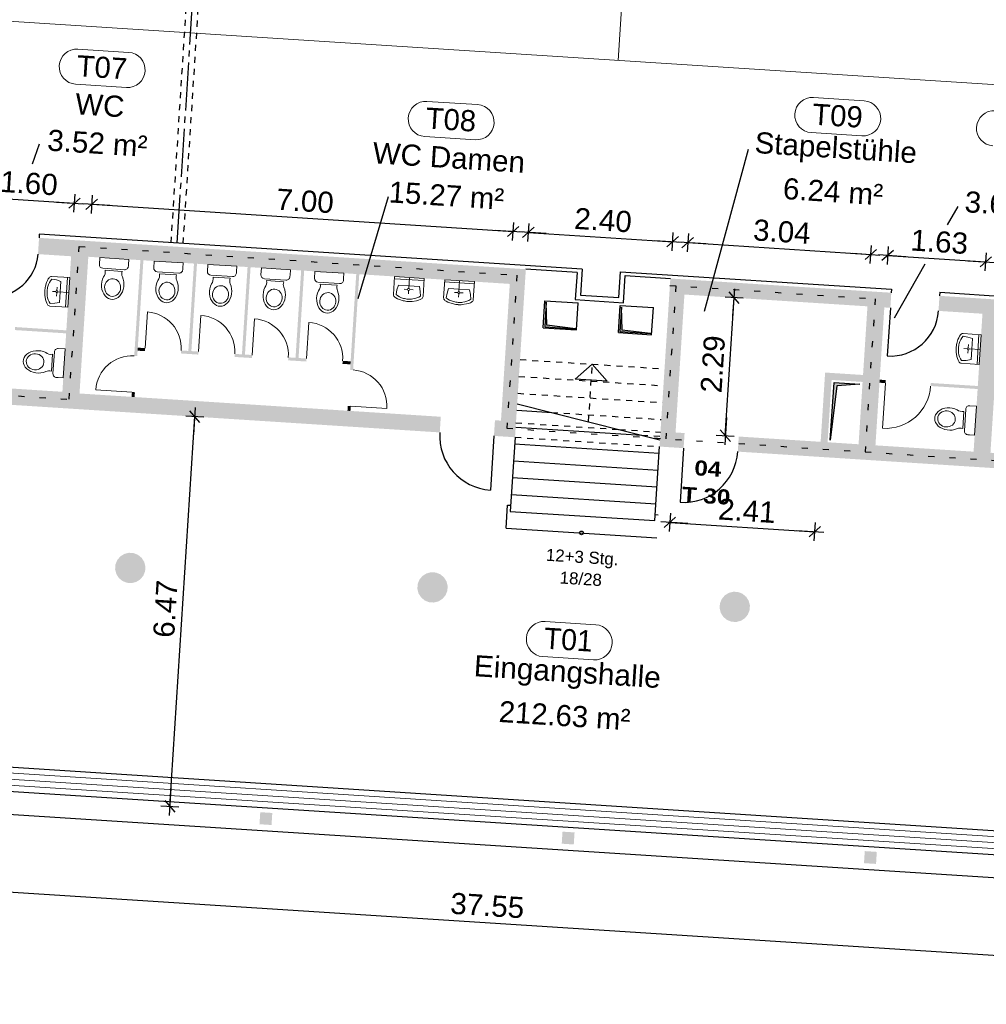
# Model space of a CAD drawing. Header units: metres. Extents: x -15.7 to 45.4, y -8.3 to 46.7.
# Tile 4 of 16: x 0.4 to 16.4, y -7.4 to 8.9. Entities that reach past the tile are written whole.
import ezdxf

# ---------------------------------------------------------------- set-up
doc = ezdxf.new("R2010")
doc.units = ezdxf.units.M
doc.header["$PDMODE"] = 65
for name, pattern in [('AUSGEZOGEN', [0]), ('STRICHPUNKT2_S5', [1.1, 0.8, -0.1, 0.1, -0.1]), ('VERDECKT2_S15', [0.35, 0.1, -0.25]), ('VERDECKT2_S2', [0.0027, 0.002, -0.0007])]:
    doc.linetypes.add(name, pattern=pattern)
for name, color, linetype, lineweight in [('XR$1$Allgemein', 7, 'AUSGEZOGEN', 25), ('XR$1$Allgemein01', 7, 'AUSGEZOGEN', 25), ('XR$1$Allgemein02', 7, 'AUSGEZOGEN', 25), ('XR$1$Beschriften', 7, 'AUSGEZOGEN', 25), ('XR$1$Design', 7, 'AUSGEZOGEN', 25), ('XR$1$Fenstermakro_ Türmakro', 7, 'AUSGEZOGEN', 25), ('XR$1$Raum', 7, 'AUSGEZOGEN', 25), ('XR$1$Schraffur_1', 7, 'AUSGEZOGEN', 13)]:
    doc.layers.add(name, color=color, linetype=linetype, lineweight=lineweight)
doc.styles.add('ARIAL', font='arial.ttf')
doc.dimstyles.new('DIMSTYLE_3', dxfattribs={"dimtxt": 0.35, "dimasz": 0.3, "dimexe": 0, "dimexo": 1e-06, "dimgap": 0.175, "dimtad": 2, "dimrnd": 0.005, "dimzin": 4, "dimdsep": 46, "dimtxsty": 'ARIAL', "dimblk1": 'ALL_ML_STRICH', "dimblk2": 'ALL_ML_STRICH', "dimsah": 1, "dimcen": 0, "dimse1": 1, "dimse2": 1, "dimclrd": 7, "dimclre": 7, "dimclrt": 7, "dimadec": 0, "dimazin": 0, "dimtfac": 1, "dimtdec": 0, "dimtix": 1, "dimtmove": 2, "dimatfit": 3, "dimfxl": 0, "dimtzin": 0, "dimlwd": 0, "dimlwe": 25, "dimarcsym": 0})

# ---------------------------------------------------------------- blocks, each defined once
blk = doc.blocks.new('ALL_ML_STRICH')
at = {"color": 0, "linetype": 'ByBlock', "lineweight": -2}
for p, q in [((-1, 0), (0.5, 0)), ((-0.3, -0.3), (0.3, 0.3)), ((0, -0.5), (0, 0.5))]:
    blk.add_line(p, q, dxfattribs=at)
blk = doc.blocks.new('*D16')
at = {"layer": 'DEFPOINTS', "color": 7, "linetype": 'AUSGEZOGEN', "lineweight": 25, "transparency": 33554687}
for p in [(-0.265, 6.001), (-0.321, 5.122), (1.276, 5.019)]:
    blk.add_point(p, dxfattribs=at)
at = {"layer": 'XR$1$Allgemein', "color": 7, "linetype": 'AUSGEZOGEN', "lineweight": -2, "transparency": 33554687}
blk.add_line((-0.265, 6.001), (1.332, 5.899), dxfattribs=at)
at = {"layer": 'XR$1$Allgemein', "color": 7, "linetype": 'AUSGEZOGEN', "lineweight": 25, "transparency": 33554687, "xscale": 0.3, "yscale": 0.3, "zscale": 0.3}
for p, rotation in [((-0.265, 6.001), 176.3178244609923), ((1.332, 5.899), 356.3178244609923)]:
    blk.add_blockref('ALL_ML_STRICH', p, dxfattribs=dict(at, rotation=rotation))
at = {"layer": 'XR$1$Allgemein', "color": 7, "linetype": 'AUSGEZOGEN', "lineweight": 25, "transparency": 33554687, "insert": (0.578, 6.229), "char_height": 0.35, "width": 1.4, "attachment_point": 5, "rotation": 356.3178, "style": 'ARIAL'}
blk.add_mtext('\\A1;{\\A1;{1.60\\H0.231000;\\S^ ;}}', dxfattribs=at)
blk = doc.blocks.new('*D17')
at = {"layer": 'DEFPOINTS', "color": 7, "linetype": 'AUSGEZOGEN', "lineweight": 25, "transparency": 33554687}
for p in [(1.617, 5.88), (1.561, 5.011), (8.546, 4.561)]:
    blk.add_point(p, dxfattribs=at)
at = {"layer": 'XR$1$Allgemein', "color": 7, "linetype": 'AUSGEZOGEN', "lineweight": -2, "transparency": 33554687}
blk.add_line((1.617, 5.88), (8.602, 5.431), dxfattribs=at)
at = {"layer": 'XR$1$Allgemein', "color": 7, "linetype": 'AUSGEZOGEN', "lineweight": 25, "transparency": 33554687, "yscale": 0.3, "zscale": 0.3}
for p, xscale, rotation in [((1.617, 5.88), 0.2999999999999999, 176.3178244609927), ((8.602, 5.431), 0.3, 356.3178244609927)]:
    blk.add_blockref('ALL_ML_STRICH', p, dxfattribs=dict(at, xscale=xscale, rotation=rotation))
at = {"layer": 'XR$1$Allgemein', "color": 7, "linetype": 'AUSGEZOGEN', "lineweight": 25, "transparency": 33554687, "insert": (5.153, 5.934), "char_height": 0.35, "width": 1.4, "attachment_point": 5, "rotation": 356.3178, "style": 'ARIAL'}
blk.add_mtext('\\A1;{\\A1;{7.00\\H0.231000;\\S^ ;}}', dxfattribs=at)
blk = doc.blocks.new('*D18')
at = {"layer": 'DEFPOINTS', "color": 7, "linetype": 'AUSGEZOGEN', "lineweight": 25, "transparency": 33554687}
for p in [(8.852, 5.415), (8.812, 4.805), (11.207, 4.651)]:
    blk.add_point(p, dxfattribs=at)
at = {"layer": 'XR$1$Allgemein', "color": 7, "linetype": 'AUSGEZOGEN', "lineweight": -2, "transparency": 33554687}
blk.add_line((8.852, 5.415), (11.247, 5.261), dxfattribs=at)
at = {"layer": 'XR$1$Allgemein', "color": 7, "linetype": 'AUSGEZOGEN', "lineweight": 25, "transparency": 33554687, "xscale": 0.3, "yscale": 0.3, "zscale": 0.3}
for p, rotation in [((8.852, 5.415), 176.3178244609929), ((11.247, 5.261), 356.317824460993)]:
    blk.add_blockref('ALL_ML_STRICH', p, dxfattribs=dict(at, rotation=rotation))
at = {"layer": 'XR$1$Allgemein', "color": 7, "linetype": 'AUSGEZOGEN', "lineweight": 25, "transparency": 33554687, "insert": (10.093, 5.616), "char_height": 0.35, "width": 1.4, "attachment_point": 5, "rotation": 356.3178, "style": 'ARIAL'}
blk.add_mtext('\\A1;{\\A1;{2.40\\H0.231000;\\S^ ;}}', dxfattribs=at)
blk = doc.blocks.new('*D19')
at = {"layer": 'DEFPOINTS', "color": 7, "linetype": 'AUSGEZOGEN', "lineweight": 25, "transparency": 33554687}
for p in [(11.496, 5.245), (11.441, 4.385), (14.475, 4.19)]:
    blk.add_point(p, dxfattribs=at)
at = {"layer": 'XR$1$Allgemein', "color": 7, "linetype": 'AUSGEZOGEN', "lineweight": -2, "transparency": 33554687}
blk.add_line((11.496, 5.245), (14.53, 5.049), dxfattribs=at)
at = {"layer": 'XR$1$Allgemein', "color": 7, "linetype": 'AUSGEZOGEN', "lineweight": 25, "transparency": 33554687, "yscale": 0.3, "zscale": 0.3}
for p, xscale, rotation in [((11.496, 5.245), 0.2999999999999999, 176.3178244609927), ((14.53, 5.049), 0.3, 356.3178244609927)]:
    blk.add_blockref('ALL_ML_STRICH', p, dxfattribs=dict(at, xscale=xscale, rotation=rotation))
at = {"layer": 'XR$1$Allgemein', "color": 7, "linetype": 'AUSGEZOGEN', "lineweight": 25, "transparency": 33554687, "insert": (13.057, 5.426), "char_height": 0.35, "width": 1.4, "attachment_point": 5, "rotation": 356.3178, "style": 'ARIAL'}
blk.add_mtext('\\A1;{\\A1;{3.04\\H0.231000;\\S^ ;}}', dxfattribs=at)
blk = doc.blocks.new('*D20')
at = {"layer": 'DEFPOINTS', "color": 7, "linetype": 'AUSGEZOGEN', "lineweight": 25, "transparency": 33554687}
for p in [(14.809, 5.031), (14.754, 4.172), (16.381, 4.067)]:
    blk.add_point(p, dxfattribs=at)
at = {"layer": 'XR$1$Allgemein', "color": 7, "linetype": 'AUSGEZOGEN', "lineweight": -2, "transparency": 33554687}
blk.add_line((14.809, 5.031), (16.436, 4.927), dxfattribs=at)
at = {"layer": 'XR$1$Allgemein', "color": 7, "linetype": 'AUSGEZOGEN', "lineweight": 25, "transparency": 33554687, "yscale": 0.3, "zscale": 0.3}
for p, xscale, rotation in [((14.809, 5.031), 0.2999999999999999, 176.3178244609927), ((16.436, 4.927), 0.3, 356.3178244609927)]:
    blk.add_blockref('ALL_ML_STRICH', p, dxfattribs=dict(at, xscale=xscale, rotation=rotation))
at = {"layer": 'XR$1$Allgemein', "color": 7, "linetype": 'AUSGEZOGEN', "lineweight": 25, "transparency": 33554687, "insert": (15.666, 5.258), "char_height": 0.35, "width": 1.4, "attachment_point": 5, "rotation": 356.3178, "style": 'ARIAL'}
blk.add_mtext('\\A1;{\\A1;{1.63\\H0.231000;\\S^ ;}}', dxfattribs=at)
blk = doc.blocks.new('*D26')
at = {"layer": 'DEFPOINTS', "color": 7, "linetype": 'AUSGEZOGEN', "lineweight": 25, "transparency": 33554687}
for p in [(11.294, 2.1), (13.699, 1.945), (11.198, 0.611)]:
    blk.add_point(p, dxfattribs=at)
at = {"layer": 'XR$1$Allgemein', "color": 7, "linetype": 'AUSGEZOGEN', "lineweight": -2, "transparency": 33554687}
blk.add_line((11.198, 0.611), (13.603, 0.456), dxfattribs=at)
at = {"layer": 'XR$1$Allgemein', "color": 7, "linetype": 'AUSGEZOGEN', "lineweight": 25, "transparency": 33554687, "xscale": 0.3, "yscale": 0.3, "zscale": 0.3}
for p, rotation in [((11.198, 0.611), 176.3178244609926), ((13.603, 0.456), 356.3178244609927)]:
    blk.add_blockref('ALL_ML_STRICH', p, dxfattribs=dict(at, rotation=rotation))
at = {"layer": 'XR$1$Allgemein', "color": 7, "linetype": 'AUSGEZOGEN', "lineweight": 25, "transparency": 33554687, "insert": (12.477, 0.804), "char_height": 0.35, "width": 1.4, "attachment_point": 5, "rotation": 356.3178, "style": 'ARIAL'}
blk.add_mtext('\\A1;{\\A1;{2.41\\H0.231000;\\S^ ;}}', dxfattribs=at)
blk = doc.blocks.new('*D39')
at = {"layer": 'DEFPOINTS', "color": 7, "linetype": 'AUSGEZOGEN', "lineweight": 25, "transparency": 33554687}
for p in [(7.386, 2.101), (2.911, -4.095), (4.41, -4.191)]:
    blk.add_point(p, dxfattribs=at)
at = {"layer": 'XR$1$Allgemein', "color": 7, "linetype": 'AUSGEZOGEN', "lineweight": -2, "transparency": 33554687}
blk.add_line((2.911, -4.095), (3.327, 2.362), dxfattribs=at)
at = {"layer": 'XR$1$Allgemein', "color": 7, "linetype": 'AUSGEZOGEN', "lineweight": 25, "transparency": 33554687, "xscale": 0.3, "yscale": 0.3, "zscale": 0.3}
for p, rotation in [((3.327, 2.362), 86.3178244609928), ((2.911, -4.095), 266.3178244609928)]:
    blk.add_blockref('ALL_ML_STRICH', p, dxfattribs=dict(at, rotation=rotation))
at = {"layer": 'XR$1$Allgemein', "color": 7, "linetype": 'AUSGEZOGEN', "lineweight": 25, "transparency": 33554687, "insert": (2.84, -0.823), "char_height": 0.35, "width": 1.4, "attachment_point": 5, "rotation": 86.3178, "style": 'ARIAL'}
blk.add_mtext('\\A1;{\\A1;{6.47\\H0.231000;\\S^ ;}}', dxfattribs=at)
blk = doc.blocks.new('*D43')
at = {"layer": 'DEFPOINTS', "color": 7, "linetype": 'AUSGEZOGEN', "lineweight": 25, "transparency": 33554687}
for p in [(11.441, 4.385), (11.443, 2.09), (12.118, 2.047)]:
    blk.add_point(p, dxfattribs=at)
at = {"layer": 'XR$1$Allgemein', "color": 7, "linetype": 'AUSGEZOGEN', "lineweight": -2, "transparency": 33554687}
blk.add_line((12.118, 2.047), (12.265, 4.332), dxfattribs=at)
at = {"layer": 'XR$1$Allgemein', "color": 7, "linetype": 'AUSGEZOGEN', "lineweight": 25, "transparency": 33554687, "xscale": 0.3, "yscale": 0.3, "zscale": 0.3}
for p, rotation in [((12.265, 4.332), 86.31782446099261), ((12.118, 2.047), 266.3178244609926)]:
    blk.add_blockref('ALL_ML_STRICH', p, dxfattribs=dict(at, rotation=rotation))
at = {"layer": 'XR$1$Allgemein', "color": 7, "linetype": 'AUSGEZOGEN', "lineweight": 25, "transparency": 33554687, "insert": (11.913, 3.232), "char_height": 0.35, "width": 1.4, "attachment_point": 5, "rotation": 86.3178, "style": 'ARIAL'}
blk.add_mtext('\\A1;{\\A1;{2.29\\H0.231000;\\S^ ;}}', dxfattribs=at)
blk = doc.blocks.new('*D47')
at = {"layer": 'DEFPOINTS', "color": 7, "linetype": 'AUSGEZOGEN', "lineweight": 25, "transparency": 33554687}
for p in [(-10.489, -3.232), (-10.59, -4.813), (26.984, -5.644)]:
    blk.add_point(p, dxfattribs=at)
at = {"layer": 'XR$1$Allgemein', "color": 7, "linetype": 'AUSGEZOGEN', "lineweight": -2, "transparency": 33554687}
blk.add_line((-10.59, -4.813), (26.882, -7.224), dxfattribs=at)
at = {"layer": 'XR$1$Allgemein', "color": 7, "linetype": 'AUSGEZOGEN', "lineweight": 25, "transparency": 33554687, "yscale": 0.3, "zscale": 0.3}
for p, xscale, rotation in [((-10.59, -4.813), 0.2999999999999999, 176.3178244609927), ((26.882, -7.224), 0.3, 356.3178244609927)]:
    blk.add_blockref('ALL_ML_STRICH', p, dxfattribs=dict(at, xscale=xscale, rotation=rotation))
at = {"layer": 'XR$1$Allgemein', "color": 7, "linetype": 'AUSGEZOGEN', "lineweight": 25, "transparency": 33554687, "insert": (8.174, -5.739), "char_height": 0.35, "width": 1.75, "attachment_point": 5, "rotation": 356.3178, "style": 'ARIAL'}
blk.add_mtext('\\A1;{\\A1;{37.55\\H0.231000;\\S^ ;}}', dxfattribs=at)

msp = doc.modelspace()

# ---------------------------------------------------------------- hatches: boundary and pattern name
at = {"layer": 'XR$1$Allgemein01', "linetype": 'AUSGEZOGEN', "lineweight": 18, "transparency": 33554687}
for points in [[(1.5606, 5.0109), (8.5461, 4.5614), (8.7969, 4.5653), (8.8123, 4.8048), (0.744, 5.324), (0.7267, 5.0546), (1.2755, 5.0192)], [(1.2755, 5.0192), (1.131, 2.7739), (1.4148, 2.7456), (1.5606, 5.0109)], [(11.4408, 4.3851), (14.8537, 4.1655), (14.8698, 4.4149), (11.2073, 4.6506), (11.1919, 4.4111)], [(8.5461, 4.5614), (8.4003, 2.296), (8.6485, 2.26), (8.7969, 4.5653)], [(11.1919, 4.4111), (11.0282, 1.8664), (11.2777, 1.8503), (11.4408, 4.3851)], [(17.4045, 4.2518), (15.6681, 4.3636), (15.6521, 4.1141), (17.3885, 4.0023)], [(14.4745, 4.1899), (14.3274, 1.9046), (14.6069, 1.8866), (14.7539, 4.1719)], [(16.3806, 4.0672), (16.2335, 1.7819), (16.5129, 1.7639), (16.66, 4.0492)], [(13.7726, 3.0927), (13.6987, 1.945), (13.8135, 1.9377), (13.8874, 3.0853)], [(14.4013, 3.0522), (13.8874, 3.0853), (13.88, 2.9705), (14.3939, 2.9375)], [(-1.3961, 2.666), (7.3857, 2.1008), (7.4024, 2.3603), (1.4148, 2.7456), (1.131, 2.7739), (-0.4657, 2.8766), (-0.641, 2.8779), (-1.3794, 2.9254)], [(8.6331, 2.0205), (8.6485, 2.26), (8.4003, 2.296), (8.3005, 2.3025), (8.2838, 2.043)], [(11.4434, 2.0902), (11.2937, 2.0998), (11.2777, 1.8503), (11.4273, 1.8407)], [(12.3255, 1.7829), (22.3198, 1.1397), (22.3352, 1.3792), (23.2334, 1.3214), (23.218, 1.0819), (23.7031, 1.0507), (23.7191, 1.3002), (12.3415, 2.0324)], [(2.3113, 0.1015), (2.2326, 0.1066), (2.1561, 0.0871), (2.0895, 0.0449), (2.0391, -0.0158), (2.01, -0.089), (2.0049, -0.1677), (2.0244, -0.2442), (2.0666, -0.3108), (2.1273, -0.3612), (2.2006, -0.3903), (2.2793, -0.3954), (2.3557, -0.3759), (2.4224, -0.3337), (2.4727, -0.273), (2.5018, -0.1997), (2.5069, -0.121), (2.4874, -0.0446), (2.4452, 0.022), (2.3846, 0.0724)], [(7.3209, -0.2209), (7.2422, -0.2158), (7.1658, -0.2353), (7.0991, -0.2775), (7.0488, -0.3382), (7.0196, -0.4114), (7.0146, -0.4901), (7.0341, -0.5666), (7.0762, -0.6332), (7.1369, -0.6836), (7.2102, -0.7127), (7.2889, -0.7178), (7.3653, -0.6983), (7.432, -0.6561), (7.4823, -0.5954), (7.5115, -0.5221), (7.5165, -0.4434), (7.497, -0.367), (7.4549, -0.3004), (7.3942, -0.25)], [(12.3305, -0.5433), (12.2518, -0.5382), (12.1754, -0.5577), (12.1088, -0.5999), (12.0584, -0.6605), (12.0293, -0.7338), (12.0242, -0.8125), (12.0437, -0.889), (12.0859, -0.9556), (12.1466, -1.006), (12.2199, -1.0351), (12.2986, -1.0402), (12.375, -1.0207), (12.4416, -0.9785), (12.492, -0.9178), (12.5211, -0.8445), (12.5262, -0.7658), (12.5067, -0.6894), (12.4645, -0.6227), (12.4038, -0.5724)], [(4.3976, -4.3907), (4.5972, -4.4035), (4.6101, -4.204), (4.4105, -4.1911)], [(9.4073, -4.7131), (9.6069, -4.7259), (9.6197, -4.5263), (9.4201, -4.5135)], [(14.4169, -5.0355), (14.6165, -5.0483), (14.6293, -4.8487), (14.4298, -4.8359)]]:
    msp.add_hatch(color=252, dxfattribs=at).paths.add_polyline_path(points)
at = {"layer": 'XR$1$Allgemein01', "linetype": 'AUSGEZOGEN', "lineweight": 25, "true_color": 0x000000, "transparency": 33554687}
for points in [[(9.1514, 4.2582), (9.1253, 3.8521), (9.6332, 3.8194), (9.1595, 3.8778)], [(10.3988, 4.178), (10.3727, 3.7718), (10.8806, 3.7391), (10.407, 3.7975)], [(13.9204, 2.928), (13.859, 1.9729), (13.9677, 2.8704), (14.3486, 2.9004)]]:
    msp.add_hatch(color=18, dxfattribs=at).paths.add_polyline_path(points)
at = {"layer": 'XR$1$Allgemein02', "linetype": 'AUSGEZOGEN', "lineweight": 18, "transparency": 33554687}
for points in [[(2.3716, 3.3654), (2.4737, 4.9521), (2.4238, 4.9554), (2.3217, 3.3686)], [(3.2687, 3.448), (3.3618, 4.895), (3.3119, 4.8982), (3.2188, 3.4512)], [(4.1569, 3.3908), (4.25, 4.8378), (4.2001, 4.841), (4.107, 3.394)], [(5.045, 3.3337), (5.1382, 4.7807), (5.0883, 4.7839), (4.9952, 3.3369)], [(5.9492, 3.1352), (6.0513, 4.7219), (6.0014, 4.7251), (5.8993, 3.1384)], [(0.3451, 3.7965), (1.1933, 3.7419), (1.1965, 3.7918), (0.3483, 3.8464)], [(2.3774, 3.4552), (2.4971, 3.4475), (2.5003, 3.4974), (2.3806, 3.5051)], [(3.3885, 3.4403), (3.0991, 3.4589), (3.0959, 3.409), (3.3853, 3.3904)], [(3.984, 3.3518), (4.2734, 3.3332), (4.2766, 3.3831), (3.9872, 3.4017)], [(5.1773, 3.3252), (4.8754, 3.3446), (4.8722, 3.2947), (5.1741, 3.2753)], [(5.9083, 3.2781), (5.776, 3.2866), (5.7728, 3.2367), (5.9051, 3.2282)], [(14.6736, 2.9245), (14.7734, 2.918), (14.7767, 2.9679), (14.6769, 2.9744)], [(15.5219, 2.8699), (16.3003, 2.8198), (16.3035, 2.8697), (15.5251, 2.9198)], [(2.3279, 2.6868), (2.333, 2.7667), (2.2831, 2.7699), (2.278, 2.69)], [(5.9055, 2.4566), (5.9106, 2.5364), (5.8607, 2.5396), (5.8556, 2.4598)]]:
    msp.add_hatch(color=252, dxfattribs=at).paths.add_polyline_path(points)

# ---------------------------------------------------------------- linework, layer by layer
at = {"layer": 'XR$1$Allgemein01', "color": 7, "linetype": 'VERDECKT2_S2', "lineweight": 25, "transparency": 33554687}
for p, q in [((2.9333, 5.2432), (4.666, 32.1675)), ((3.1329, 5.2304), (4.8656, 32.1547)), ((8.716, 3.3079), (11.111, 3.1537)), ((9.8522, 2.2785), (9.9135, 3.2308)), ((8.698, 3.0284), (11.093, 2.8743)), ((8.68, 2.749), (11.0751, 2.5949)), ((9.2433, 2.4322), (11.0571, 2.3155)), ((8.6485, 2.26), (10.3628, 2.1497)), ((10.3628, 2.1497), (11.0436, 2.1059)), ((8.6331, 2.0205), (11.0282, 1.8664)), ((10.736, 2.0555), (11.0391, 2.036))]:
    msp.add_line(p, q, dxfattribs=at)
at = {"layer": 'XR$1$Allgemein01', "color": 7, "linetype": 'STRICHPUNKT2_S5', "lineweight": 25, "transparency": 33554687}
msp.add_line((3.0331, 5.2368), (4.7658, 32.1611), dxfattribs=at)
at = {"layer": 'XR$1$Allgemein01', "color": 7, "linetype": 'AUSGEZOGEN', "lineweight": 25, "transparency": 33554687}
for p, q in [((9.7442, 4.8049), (0.7478, 5.3839)), ((9.6605, 4.7502), (8.8123, 4.8048)), ((9.6605, 4.7502), (9.6316, 4.3011)), ((9.7442, 4.8049), (9.7166, 4.3758)), ((10.3553, 4.3347), (10.3829, 4.7638)), ((10.3829, 4.7638), (14.8736, 4.4748)), ((10.43, 4.2497), (10.4589, 4.6988)), ((10.4589, 4.6988), (11.2073, 4.6506)), ((15.672, 4.4234), (17.4084, 4.3117)), ((9.1006, 3.8342), (9.1295, 4.2833)), ((9.1514, 4.2582), (9.1253, 3.8521)), ((9.1295, 4.2833), (9.6783, 4.248)), ((9.1595, 3.8778), (9.1514, 4.2582)), ((9.6316, 4.3011), (10.43, 4.2497)), ((9.6494, 3.7989), (9.6783, 4.248)), ((9.7166, 4.3758), (10.3553, 4.3347)), ((10.348, 3.754), (10.3769, 4.203)), ((10.3988, 4.178), (10.3727, 3.7718)), ((10.3769, 4.203), (10.9258, 4.1677)), ((10.407, 3.7975), (10.3988, 4.178)), ((10.8969, 3.7187), (10.9258, 4.1677)), ((9.1006, 3.8342), (9.6494, 3.7989)), ((9.1253, 3.8521), (9.6332, 3.8194)), ((9.6332, 3.8194), (9.1595, 3.8778)), ((10.348, 3.754), (10.8969, 3.7187)), ((10.3727, 3.7718), (10.8806, 3.7391)), ((10.8806, 3.7391), (10.407, 3.7975)), ((9.9135, 3.2308), (9.6318, 2.9832)), ((9.9135, 3.2308), (10.1611, 2.9491)), ((10.1611, 2.9491), (9.6318, 2.9832)), ((13.859, 1.9729), (13.9204, 2.928)), ((13.9677, 2.8704), (13.859, 1.9729)), ((13.9204, 2.928), (14.3486, 2.9004)), ((14.3486, 2.9004), (13.9677, 2.8704)), ((8.662, 2.4696), (9.2433, 2.4322)), ((8.6689, 2.5771), (11.0355, 1.98)), ((8.644, 2.1902), (10.736, 2.0555)), ((8.2838, 2.043), (8.226, 1.1449)), ((8.6331, 2.0205), (8.5541, 0.7931)), ((8.6261, 1.9108), (11.0211, 1.7566)), ((10.9492, 0.6389), (11.0282, 1.8664)), ((11.4273, 1.8407), (11.3695, 0.9426)), ((8.6081, 1.6313), (11.0031, 1.4772)), ((8.5901, 1.3519), (10.9851, 1.1978)), ((8.5721, 1.0725), (10.9672, 0.9184)), ((8.4863, 0.5169), (8.5107, 0.8961)), ((8.5107, 0.8961), (8.5606, 0.8929)), ((8.5541, 0.7931), (10.9492, 0.6389)), ((10.9556, 0.7387), (11.0055, 0.7355)), ((8.4863, 0.5169), (10.9811, 0.3563)), ((-10.6876, -3.5201), (29.6889, -6.1185))]:
    msp.add_line(p, q, dxfattribs=at)
msp.add_circle((9.7337, 0.4366), 0.0308, dxfattribs=at)
for centre, start, end in [((8.2838, 2.043), 176.31782, 266.31782), ((11.4273, 1.8407), 266.31782, 356.31782)]:
    msp.add_arc(centre, 0.9, start, end, dxfattribs=at)
at = {"layer": 'XR$1$Allgemein02', "color": 7, "linetype": 'AUSGEZOGEN', "lineweight": 13, "transparency": 33554687}
for p, q in [((10.3426, 8.2636), (10.5032, 10.7585)), ((30.3013, 6.9792), (-9.6161, 9.5481)), ((-10.2946, -2.864), (26.9084, -5.2582)), ((-10.3075, -3.0636), (26.8956, -5.4578)), ((-10.3011, -2.9638), (26.902, -5.358))]:
    msp.add_line(p, q, dxfattribs=at)
at = {"layer": 'XR$1$Allgemein02', "color": 7, "linetype": 'AUSGEZOGEN', "lineweight": 18, "transparency": 33554687}
for p, q in [((1.7519, 4.9986), (1.7446, 4.8846)), ((2.2324, 4.9677), (1.7519, 4.9986)), ((2.2268, 4.8803), (2.2324, 4.9677)), ((2.6525, 4.9406), (2.6452, 4.8267)), ((3.1331, 4.9097), (2.6525, 4.9406)), ((3.1275, 4.8223), (3.1331, 4.9097)), ((2.16, 4.7969), (1.801, 4.82)), ((2.1217, 4.7696), (1.8396, 4.7878)), ((2.2251, 4.8541), (2.2268, 4.8803)), ((3.0607, 4.7389), (2.7017, 4.762)), ((3.1258, 4.7961), (3.1275, 4.8223)), ((3.5407, 4.8835), (3.5334, 4.7695)), ((4.0212, 4.8526), (3.5407, 4.8835)), ((4.0139, 4.739), (4.0156, 4.7652)), ((4.0156, 4.7652), (4.0212, 4.8526)), ((4.4289, 4.8263), (4.4215, 4.7124)), ((4.9094, 4.7954), (4.4289, 4.8263)), ((4.9038, 4.708), (4.9094, 4.7954)), ((5.317, 4.7692), (5.3097, 4.6552)), ((5.7976, 4.7382), (5.317, 4.7692)), ((5.7919, 4.6509), (5.7976, 4.7382)), ((0.8697, 4.5849), (0.8515, 4.5216)), ((0.8828, 4.6166), (0.8697, 4.5849)), ((0.8972, 4.644), (0.8828, 4.6166)), ((0.9107, 4.6634), (0.8972, 4.644)), ((1.2529, 4.6671), (0.9528, 4.6864)), ((1.0313, 4.6279), (0.9552, 4.642)), ((1.1077, 4.6038), (1.0313, 4.6279)), ((1.0964, 4.4295), (1.1077, 4.6038)), ((1.2164, 4.6694), (1.1847, 4.1762)), ((1.2211, 4.1739), (1.2529, 4.6671)), ((3.0224, 4.7117), (2.7402, 4.7298)), ((3.9488, 4.6817), (3.5898, 4.7049)), ((3.9105, 4.6545), (3.6284, 4.6727)), ((4.837, 4.6246), (4.478, 4.6477)), ((4.7987, 4.5973), (4.5166, 4.6155)), ((4.9021, 4.6818), (4.9038, 4.708)), ((5.7252, 4.5674), (5.3662, 4.5905)), ((5.7903, 4.6247), (5.7919, 4.6509)), ((6.6363, 4.6843), (6.617, 4.3842)), ((6.6339, 4.6478), (7.1272, 4.6161)), ((7.1295, 4.6525), (6.6363, 4.6843)), ((6.8712, 4.4873), (6.8829, 4.6684)), ((7.1295, 4.6525), (7.1102, 4.3525)), ((7.4679, 4.6307), (7.4486, 4.3307)), ((7.4655, 4.5943), (7.9588, 4.5626)), ((7.9611, 4.599), (7.4679, 4.6307)), ((7.7029, 4.4337), (7.7145, 4.6149)), ((7.9611, 4.599), (7.9418, 4.2989)), ((1.0215, 4.4343), (0.9649, 4.438)), ((1.0376, 4.4161), (1.0339, 4.3595)), ((1.0398, 4.4504), (1.0434, 4.507)), ((1.0559, 4.4321), (1.237, 4.4205)), ((1.0852, 4.2553), (1.0964, 4.4295)), ((5.6869, 4.5402), (5.4047, 4.5583)), ((6.6755, 4.4628), (6.6614, 4.3866)), ((6.6996, 4.5391), (6.6755, 4.4628)), ((6.8739, 4.5279), (6.6996, 4.5391)), ((6.853, 4.4712), (6.7964, 4.4748)), ((6.869, 4.4529), (6.8654, 4.3964)), ((7.0481, 4.5166), (6.8739, 4.5279)), ((6.8873, 4.469), (6.9439, 4.4654)), ((7.0481, 4.5166), (7.0622, 4.4379)), ((7.0622, 4.4379), (7.0664, 4.3605)), ((7.5071, 4.4092), (7.493, 4.3331)), ((7.5312, 4.4856), (7.5071, 4.4092)), ((7.7055, 4.4743), (7.5312, 4.4856)), ((7.6846, 4.4177), (7.628, 4.4213)), ((7.8797, 4.4631), (7.7055, 4.4743)), ((7.7189, 4.4155), (7.7755, 4.4118)), ((7.8797, 4.4631), (7.8938, 4.3843)), ((0.8516, 4.3045), (0.841, 4.3756)), ((0.8606, 4.2713), (0.8516, 4.3045)), ((0.8714, 4.2424), (0.8606, 4.2713)), ((0.8822, 4.2213), (0.8714, 4.2424)), ((1.0852, 4.2553), (1.0065, 4.2411)), ((6.6399, 4.3421), (6.6594, 4.3287)), ((6.6594, 4.3287), (6.6867, 4.3142)), ((6.6867, 4.3142), (6.7185, 4.3011)), ((6.7185, 4.3011), (6.7818, 4.2829)), ((6.9989, 4.2831), (6.9278, 4.2725)), ((7.032, 4.292), (6.9989, 4.2831)), ((7.061, 4.3028), (7.032, 4.292)), ((7.082, 4.3136), (7.061, 4.3028)), ((7.4715, 4.2885), (7.491, 4.2751)), ((7.491, 4.2751), (7.5183, 4.2607)), ((7.5183, 4.2607), (7.5501, 4.2476)), ((7.5501, 4.2476), (7.6134, 4.2294)), ((7.7006, 4.3994), (7.697, 4.3428)), ((7.8926, 4.2493), (7.8637, 4.2385)), ((7.9136, 4.2601), (7.8926, 4.2493)), ((7.8938, 4.3843), (7.8981, 4.307)), ((1.2211, 4.1739), (0.9211, 4.1932)), ((1.0065, 4.2411), (0.9291, 4.2369)), ((2.5003, 3.4974), (2.5388, 4.0962)), ((7.8305, 4.2295), (7.7594, 4.2189)), ((7.8637, 4.2385), (7.8305, 4.2295)), ((3.3885, 3.4403), (3.427, 4.039)), ((4.2766, 3.3831), (4.3152, 3.9819)), ((5.1773, 3.3252), (5.2158, 3.9239)), ((15.975, 3.6379), (15.9569, 3.5745)), ((15.9882, 3.6696), (15.975, 3.6379)), ((16.0026, 3.6969), (15.9882, 3.6696)), ((16.016, 3.7164), (16.0026, 3.6969)), ((16.3582, 3.72), (16.0582, 3.7393)), ((16.1367, 3.6808), (16.0605, 3.6949)), ((16.213, 3.6567), (16.1367, 3.6808)), ((16.2018, 3.4825), (16.213, 3.6567)), ((16.3218, 3.7224), (16.29, 3.2292)), ((16.3265, 3.2268), (16.3582, 3.72)), ((0.9749, 3.075), (0.998, 3.4341)), ((1.1767, 3.4832), (1.0627, 3.4905)), ((1.1457, 3.0026), (1.1767, 3.4832)), ((15.957, 3.3574), (15.9464, 3.4285)), ((16.1269, 3.4873), (16.0703, 3.4909)), ((16.1429, 3.469), (16.1393, 3.4124)), ((16.1452, 3.5033), (16.1488, 3.5599)), ((16.1612, 3.4851), (16.3423, 3.4734)), ((16.1906, 3.3082), (16.2018, 3.4825)), ((0.9477, 3.1133), (0.9658, 3.3955)), ((15.966, 3.3243), (15.957, 3.3574)), ((15.9768, 3.2953), (15.966, 3.3243)), ((15.9876, 3.2743), (15.9768, 3.2953)), ((16.1118, 3.2941), (16.0345, 3.2899)), ((16.1906, 3.3082), (16.1118, 3.2941)), ((16.3265, 3.2268), (16.0264, 3.2461)), ((1.0322, 3.01), (1.0584, 3.0083)), ((1.0584, 3.0083), (1.1457, 3.0026)), ((2.2831, 2.7699), (1.6844, 2.8084)), ((14.7734, 2.918), (14.7253, 2.1696)), ((5.9106, 2.5364), (6.5094, 2.4979)), ((16.053, 2.1663), (16.0712, 2.4484)), ((16.0803, 2.128), (16.1034, 2.487)), ((16.282, 2.5361), (16.1681, 2.5435)), ((16.2511, 2.0556), (16.282, 2.5361)), ((16.1375, 2.0629), (16.1637, 2.0612)), ((16.1637, 2.0612), (16.2511, 2.0556))]:
    msp.add_line(p, q, dxfattribs=at)
at = {"layer": 'XR$1$Allgemein02', "color": 7, "linetype": 'AUSGEZOGEN', "lineweight": 25, "transparency": 33554687}
for p, q in [((-10.2882, -2.7642), (26.9148, -5.1584)), ((-10.3139, -3.1634), (26.8891, -5.5576))]:
    msp.add_line(p, q, dxfattribs=at)
at = {"layer": 'XR$1$Allgemein02', "color": 7, "linetype": 'AUSGEZOGEN', "lineweight": 18, "transparency": 33554687}
for centre, radius, start, end in [((1.8058, 4.8811), 0.0613, 176.31782, 266.31782), ((1.7036, 4.7626), 0.1383, 321.61051, 10.47009), ((2.2534, 4.7273), 0.1383, 162.16556, 201.27542), ((2.164, 4.858), 0.0613, 266.31782, 356.31941), ((2.7064, 4.8231), 0.0613, 176.31782, 266.31782), ((3.0646, 4.8001), 0.0613, 266.31782, 356.31941), ((3.5946, 4.766), 0.0613, 176.31782, 266.31782), ((3.9528, 4.7429), 0.0613, 266.31782, 356.31941), ((0.9572, 4.6281), 0.0585, 94.34563, 142.80561), ((2.6043, 4.7047), 0.1383, 321.61051, 10.47009), ((3.154, 4.6693), 0.1383, 162.16556, 201.27542), ((3.4924, 4.6475), 0.1383, 321.61051, 10.47009), ((4.0422, 4.6121), 0.1383, 162.16556, 201.27542), ((4.4827, 4.7088), 0.0613, 176.31782, 266.31782), ((4.3806, 4.5904), 0.1383, 321.61051, 10.47009), ((4.9303, 4.555), 0.1383, 162.16556, 201.27542), ((4.8409, 4.6858), 0.0613, 266.31782, 356.31941), ((5.3709, 4.6516), 0.0613, 176.31782, 266.31782), ((5.7291, 4.6286), 0.0613, 266.31782, 356.31941), ((1.2482, 4.4198), 0.4096, 176.3177, 186.19108), ((1.2482, 4.4198), 0.3719, 176.31783, 188.35897), ((1.0387, 4.4332), 0.0172, 266.31782, 266.31781), ((5.2688, 4.5332), 0.1383, 321.61051, 10.47009), ((5.8185, 4.4978), 0.1383, 162.16556, 201.27542), ((6.8701, 4.4701), 0.0172, 356.31782, 356.31781), ((7.7017, 4.4166), 0.0172, 356.31782, 356.31781), ((1.1497, 4.3941), 0.2708, 186.02734, 215.48221), ((6.6753, 4.3886), 0.0585, 184.34563, 232.80561), ((6.8836, 4.6796), 0.4096, 266.3177, 276.19108), ((6.8836, 4.6796), 0.3719, 266.31783, 278.35897), ((6.9092, 4.5811), 0.2708, 276.02734, 305.48221), ((7.0529, 4.3643), 0.0585, 299.83007, 348.29005), ((7.5069, 4.3351), 0.0585, 184.34563, 232.80561), ((7.7152, 4.6261), 0.3719, 266.31783, 278.35897), ((7.7408, 4.5275), 0.2708, 276.02734, 305.48221), ((7.8846, 4.3108), 0.0585, 299.83007, 348.29005), ((0.9329, 4.2504), 0.0585, 209.83007, 258.29005), ((2.5003, 3.4974), 0.6, 356.31782, 86.31782), ((7.7152, 4.6261), 0.4096, 266.3177, 276.19108), ((3.3885, 3.4403), 0.6, 356.31782, 86.31782), ((4.2766, 3.3831), 0.6, 356.31782, 86.31782), ((5.1773, 3.3252), 0.6, 356.31782, 86.31782), ((16.0626, 3.6811), 0.0585, 94.34563, 142.80561), ((1.0591, 3.4293), 0.0613, 86.31782, 176.31782), ((16.3536, 3.4727), 0.4096, 176.3177, 186.19108), ((16.3536, 3.4727), 0.3719, 176.31783, 188.35897), ((16.1441, 3.4862), 0.0172, 266.31782, 266.31781), ((0.9407, 3.5315), 0.1383, 231.61051, 280.47009), ((2.2831, 2.7699), 0.6, 86.31782, 176.31782), ((16.255, 3.4471), 0.2708, 186.02734, 215.48221), ((16.0383, 3.3034), 0.0585, 209.83007, 258.29005), ((0.9053, 2.9817), 0.1383, 72.16556, 111.27542), ((5.9106, 2.5364), 0.6, 356.31782, 86.31782), ((1.0361, 3.0711), 0.0613, 176.31782, 266.31941), ((14.7734, 2.918), 0.75, 266.31782, 356.31782), ((16.0461, 2.5844), 0.1383, 231.61051, 280.47009), ((16.1645, 2.4823), 0.0613, 86.31782, 176.31782), ((16.0107, 2.0347), 0.1383, 72.16556, 111.27542), ((16.1415, 2.1241), 0.0613, 176.31782, 266.31941)]:
    msp.add_arc(centre, radius, start, end, dxfattribs=at)
for centre, major_axis, ratio, start_param, end_param in [((1.1537, 4.4578), (-0.2034, -0.1788), 0.9999997, 4.8142405, 5.3283264), ((1.9649, 4.5473), (-0.0155, -0.2416), 0.7638889, 4.1967079, 8.4694587), ((1.9639, 4.5009), (-0.0094, -0.1459), 0.9090909, 4.712389, 10.995574), ((2.8655, 4.4894), (-0.0155, -0.2416), 0.7638889, 4.1967079, 8.4694587), ((2.8646, 4.443), (-0.0094, -0.1459), 0.9090909, 4.712389, 10.995574), ((1.2482, 4.4198), (-0.3076, -0.2704), 0.9999995, 5.3107377, 5.4977872), ((1.2482, 4.4198), (-0.2793, -0.2455), 0.9999996, 5.2876299, 5.4977874), ((3.7537, 4.4322), (-0.0155, -0.2416), 0.7638889, 4.1967079, 8.4694587), ((3.7527, 4.3858), (-0.0094, -0.1459), 0.9090909, 4.712389, 10.995574), ((4.6418, 4.375), (-0.0155, -0.2416), 0.7638889, 4.1967079, 8.4694587), ((4.6409, 4.3287), (-0.0094, -0.1459), 0.9090909, 4.712389, 10.995574), ((5.53, 4.3179), (-0.0155, -0.2416), 0.7638889, 4.1967079, 8.4694587), ((5.529, 4.2715), (-0.0094, -0.1459), 0.9090909, 4.712389, 10.995574), ((6.8456, 4.5852), (0.1788, -0.2034), 0.9999997, 4.8142405, 5.3283264), ((6.8836, 4.6796), (0.2704, -0.3076), 0.9999995, 5.3107377, 5.4977872), ((6.8836, 4.6796), (0.2455, -0.2793), 0.9999996, 5.2876299, 5.4977874), ((7.6772, 4.5316), (0.1788, -0.2034), 0.9999997, 4.8142405, 5.3283264), ((7.7152, 4.6261), (0.2455, -0.2793), 0.9999996, 5.2876299, 5.4977874), ((7.7152, 4.6261), (0.2704, -0.3076), 0.9999995, 5.3107377, 5.4977872), ((16.2591, 3.5107), (-0.2034, -0.1788), 0.9999997, 4.8142405, 5.3283264), ((0.7254, 3.2702), (-0.2416, 0.0155), 0.7638889, 4.1967079, 8.4694587), ((16.3536, 3.4727), (-0.3076, -0.2704), 0.9999995, 5.3107377, 5.4977872), ((16.3536, 3.4727), (-0.2793, -0.2455), 0.9999996, 5.2876299, 5.4977874), ((0.679, 3.2712), (-0.1459, 0.0094), 0.9090909, 4.712389, 10.995574), ((15.8308, 2.3232), (-0.2416, 0.0155), 0.7638889, 4.1967079, 8.4694587), ((15.7844, 2.3241), (-0.1459, 0.0094), 0.9090909, 4.712389, 10.995574)]:
    msp.add_ellipse(centre, major_axis=major_axis, ratio=ratio, start_param=start_param, end_param=end_param, dxfattribs=at)
at = {"layer": 'XR$1$Design', "color": 1, "linetype": 'VERDECKT2_S15', "lineweight": 25, "transparency": 33554687}
for p, q in [((1.2434, 2.6491), (1.4107, 5.1836)), ((1.4107, 5.1836), (8.6656, 4.7048)), ((8.6656, 4.7048), (8.4983, 2.1703)), ((11.2992, 4.5309), (11.1319, 1.9964)), ((11.2001, 4.5375), (14.602, 4.3129)), ((14.602, 4.3129), (14.4347, 1.7784)), ((8.4983, 2.1703), (25.8696, 1.0237))]:
    msp.add_line(p, q, dxfattribs=at)
at = {"layer": 'XR$1$Design', "color": 1, "linetype": 'AUSGEZOGEN', "lineweight": 25, "transparency": 33554687}
msp.add_line((14.4347, 1.7784), (14.4347, 1.7784), dxfattribs=at)
at = {"layer": 'XR$1$Design', "color": 1, "linetype": 'VERDECKT2_S15', "lineweight": 25, "transparency": 33554687}
msp.add_lwpolyline([(-13.0657, 0.6479), (-10.0852, 0.4558), (-9.9112, 3.3349), (-7.6376, 3.1915), (-7.462, 5.7415), (-2.5897, 5.4199), (-2.7384, 2.9119), (1.2434, 2.6491)], dxfattribs=at)
at = {"layer": 'XR$1$Fenstermakro_ Türmakro', "color": 7, "linetype": 'AUSGEZOGEN', "lineweight": 25, "transparency": 33554687}
msp.add_line((14.8537, 4.1655), (14.8023, 3.3671), dxfattribs=at)
for centre, radius in [((-0.0218, 5.1027), 0.75), ((14.8537, 4.1655), 0.8)]:
    msp.add_arc(centre, radius, 266.31782, 356.31782, dxfattribs=at)
at = {"layer": 'XR$1$Raum', "color": 7, "linetype": 'AUSGEZOGEN', "lineweight": 18, "transparency": 33554687}
for p, q in [((2.2289, 8.3977), (1.3881, 8.4518)), ((2.1915, 7.8156), (1.3507, 7.8697)), ((8.0137, 7.5312), (7.1729, 7.5853)), ((14.421, 7.5957), (13.5803, 7.6498)), ((14.3836, 7.0136), (13.5428, 7.0677)), ((7.9762, 6.9491), (7.1354, 7.0032)), ((9.972, -1.0856), (9.1312, -1.0315)), ((9.9346, -1.6678), (9.0938, -1.6137))]:
    msp.add_line(p, q, dxfattribs=at)
for centre, start, end in [((1.3694, 8.1607), 86.31782, 266.31782), ((2.2102, 8.1066), 266.31782, 86.31782), ((7.1542, 7.2942), 86.31782, 266.31782), ((7.995, 7.2401), 266.31782, 86.31782), ((13.5615, 7.3587), 86.31782, 266.31782), ((14.4023, 7.3046), 266.31782, 86.31782), ((16.5734, 7.14), 86.31782, 266.31782), ((9.1125, -1.3226), 86.31782, 266.31782), ((9.9533, -1.3767), 266.31782, 86.31782)]:
    msp.add_arc(centre, 0.2917, start, end, dxfattribs=at)
at = {"layer": 'XR$1$Schraffur_1', "color": 7, "linetype": 'AUSGEZOGEN', "lineweight": 25, "transparency": 33554687}
for p, q in [((0.6343, 6.5504), (0.7495, 6.8796)), ((12.4987, 6.7893), (11.77, 4.105)), ((6.5326, 6.0047), (6.0252, 4.3164)), ((15.9703, 5.8437), (15.7974, 5.5404)), ((0.7478, 5.3839), (0.744, 5.324)), ((15.426, 4.8889), (14.9156, 3.9935)), ((14.8736, 4.4748), (14.8698, 4.4149)), ((15.672, 4.4234), (15.6681, 4.3636))]:
    msp.add_line(p, q, dxfattribs=at)

# ---------------------------------------------------------------- texts
at = {"layer": 'XR$1$Beschriften', "color": 1, "linetype": 'AUSGEZOGEN', "lineweight": 25, "transparency": 33554687, "insert": (11.8376, 1.6271), "char_height": 0.25, "width": 0.993159, "attachment_point": 2, "rotation": 356.31782, "line_spacing_factor": 1.084337, "style": 'ARIAL'}
msp.add_mtext('\\A1;{\\fRotisSemiSans ExtraBold|i0|b0;\\H0.250000;\\W1.200000;\\C1;04}\\P{\\fRotisSemiSans ExtraBold|i0|b0;\\H0.250000;\\W1.200000;\\C1;T 30}\\P', dxfattribs=at)
at = {"layer": 'XR$1$Beschriften', "color": 7, "linetype": 'AUSGEZOGEN', "lineweight": 25, "transparency": 33554687, "insert": (9.7532, 0.1366), "char_height": 0.2, "width": 1.305477, "attachment_point": 2, "rotation": 356.31782, "line_spacing_factor": 1.084337, "style": 'ARIAL'}
msp.add_mtext('\\A1;{\\fArial|i0|b0;\\H0.200000;\\W1.000000;\\C7;12+3 Stg.}\\P{\\fArial|i0|b0;\\H0.200000;\\W1.000000;\\C7;18/28}\\P', dxfattribs=at)
at = {"layer": 'XR$1$Raum', "color": 7, "linetype": 'AUSGEZOGEN', "lineweight": 18, "transparency": 33554687, "char_height": 0.35, "rotation": 356.31782, "style": 'ARIAL'}
for s, insert, width, attachment_point in [('\\W0.99;T07', (1.3589, 7.9977), 1.016515, 7), ('\\W1.00;WC', (1.7405, 7.3419), 0.991094, 8), ('\\W0.99;T09', (13.551, 7.1957), 1.016515, 7), ('\\W0.99;T08', (7.1437, 7.1312), 1.016515, 7), ('\\W1.00;3.52 m²', (1.7, 6.7132), 1.837611, 8), ('\\W1.00;WC Damen', (7.5253, 6.4754), 2.713033, 8), ('\\W1.00;Stapelstühle', (13.9326, 6.5399), 2.882516, 8), ('\\W0.99;15.27 m²', (7.4848, 5.8467), 2.109583, 8), ('\\W1.00;6.24 m²', (13.8922, 5.9112), 1.837611, 8), ('\\W1.00;3.65 m²', (16.9041, 5.6925), 1.837611, 8), ('\\W0.96;T01', (9.102, -1.4856), 1.011148, 7), ('\\W1.01;Eingangshalle', (9.4836, -2.1415), 3.273855, 8), ('\\W0.99;212.63 m²', (9.4431, -2.7702), 2.384205, 8)]:
    msp.add_mtext(s, dxfattribs=dict(at, insert=insert, width=width, attachment_point=attachment_point))

# ---------------------------------------------------------------- dimensions: what is measured, and where the dimension line sits
at = {"layer": 'XR$1$Allgemein', "color": 7, "linetype": 'AUSGEZOGEN', "lineweight": 25, "transparency": 33554687}
for base, p1, p2, angle, picture, middle in [((1.3321, 5.8987), (-0.3212, 5.122), (1.2755, 5.0192), 356.31782, '*D16', (0.5776, 6.2288)), ((8.6021, 5.4308), (1.5606, 5.0109), (8.5461, 4.5614), 356.31782, '*D17', (5.1532, 5.9343)), ((11.2466, 5.2606), (8.8123, 4.8048), (11.2073, 4.6506), 356.31782, '*D18', (10.093, 5.6164)), ((14.5298, 5.0494), (11.4408, 4.3851), (14.4745, 4.1899), 356.31782, '*D19', (13.057, 5.4259)), ((16.4359, 4.9267), (14.7539, 4.1719), (16.3806, 4.0672), 356.31782, '*D20', (15.6658, 5.258)), ((12.2655, 4.332), (11.4434, 2.0902), (11.4408, 4.3851), 86.31782, '*D43', (11.9132, 3.2323)), ((3.3268, 2.362), (4.4105, -4.1911), (7.3857, 2.1008), 86.31782, '*D39', (2.8403, -0.823)), ((13.6029, 0.4561), (11.2937, 2.0998), (13.6987, 1.945), 356.31782, '*D26', (12.477, 0.8041)), ((26.8821, -7.2244), (-10.4887, -3.2323), (26.9838, -5.6438), 356.31782, '*D47', (8.1744, -5.7387))]:
    dim = msp.add_linear_dim(base=base, p1=p1, p2=p2, angle=angle, dimstyle='DIMSTYLE_3', override={"dimpost": '<>', "dimclrd": 7, "dimclre": 7, "dimclrt": 7, "dimlwd": 0, "dimlwe": 25}, dxfattribs=at)
    dim.commit()
    dim.dimension.update_dxf_attribs({"geometry": picture, "text_midpoint": middle, "dimtype": 160})

doc.saveas('drawing.dxf')
